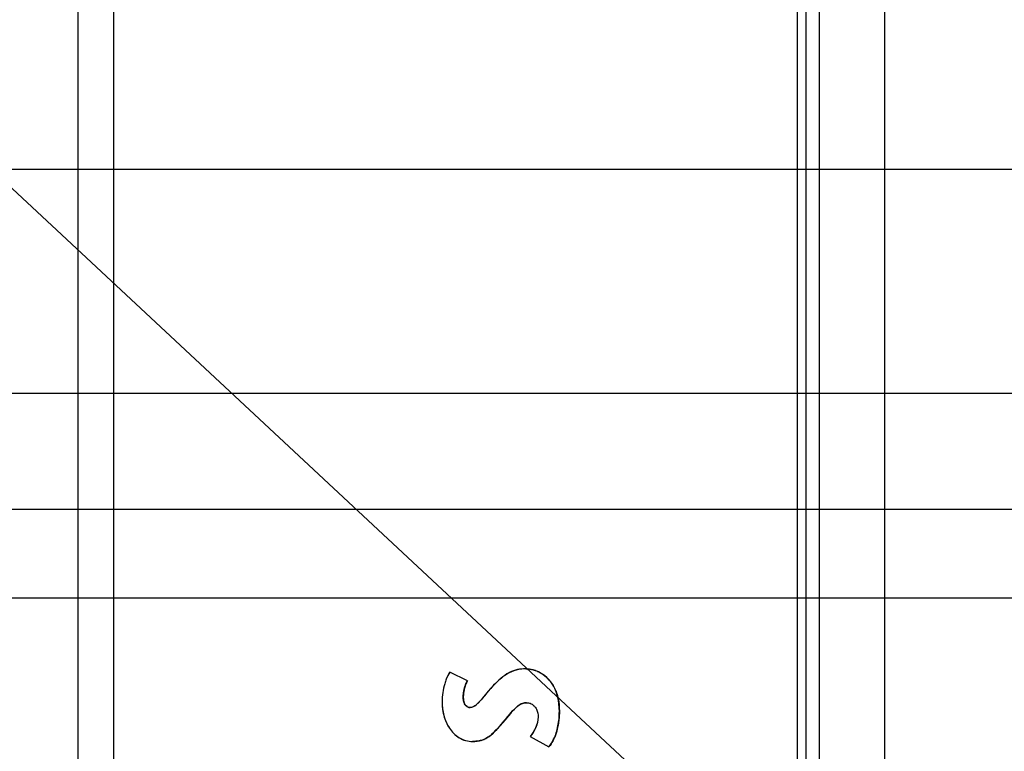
# Model space of a CAD drawing. Header units: inches. Extents: x 0 to 34, y 0 to 22.
# Tile 17 of 36: x 8.3 to 10.4, y 12.9 to 14.5. Entities that reach past the tile are written whole.
import ezdxf

# ---------------------------------------------------------------- set-up
doc = ezdxf.new("R2010")
doc.units = ezdxf.units.IN
doc.header["$LTSCALE"] = 1.87
doc.header["$MEASUREMENT"] = 0
doc.layers.get('0').update_dxf_attribs({"linetype": 'CONTINUOUS'})
doc.layers.add('DETAIL', color=7, linetype='CONTINUOUS')
doc.layers.add('DIMENSIONS', color=7, linetype='CONTINUOUS')
doc.styles.get("Standard").update_dxf_attribs({"font": 'txt', "width": 0.8})
doc.dimstyles.new('DIMSTYLE_1', dxfattribs={"dimtxt": 0.125, "dimasz": 0.18, "dimexe": 0.125, "dimexo": 0.0625, "dimgap": 0.03125, "dimtad": 0, "dimtih": 1, "dimtoh": 1, "dimlfac": 0.5, "dimzin": 4, "dimdsep": 46, "dimtxsty": 'STANDARD', "dimblk": '_FILLED', "dimblk1": '_FILLED', "dimblk2": '_FILLED', "dimcen": 0.09, "dimazin": 1, "dimtp": 0.001, "dimtm": 0.001, "dimtfac": 1, "dimtofl": 0, "dimtmove": 0, "dimatfit": 3, "dimldrblk": '_FILLED', "dimfxl": 1, "dimtolj": 1, "dimtzin": 4, "dimarcsym": 0})
doc.dimstyles.get("Standard").update_dxf_attribs({"dimtxt": 0.125, "dimasz": 0.18, "dimexe": 0.125, "dimexo": 0.0625, "dimgap": 0.09, "dimtad": 0, "dimtih": 1, "dimtoh": 1, "dimzin": 4, "dimdsep": 46, "dimtxsty": 'STANDARD', "dimblk": '_FILLED', "dimblk1": '_FILLED', "dimblk2": '_FILLED', "dimcen": 0.09, "dimazin": 1, "dimtol": 1, "dimtp": 0.02, "dimtm": 0.02, "dimtfac": 1, "dimtofl": 0, "dimtmove": 0, "dimatfit": 3, "dimldrblk": '_FILLED', "dimfxl": 1, "dimtolj": 1, "dimtzin": 4, "dimarcsym": 0})

# ---------------------------------------------------------------- blocks, each defined once
blk = doc.blocks.new('*D7')
at = {"layer": 'DIMENSIONS', "color": 2, "linetype": 'CONTINUOUS'}
blk.add_line((11.7927, 11.8087), (11.7927, 15.6983), dxfattribs=at)
at = {"layer": 'DIMENSIONS', "color": 2, "linetype": 'CONTINUOUS', "insert": (11.7302, 15.7608), "char_height": 0.125, "width": 1.125, "attachment_point": 1, "rotation": 90, "line_spacing_factor": 0.9}
blk.add_mtext('1.67{\\ftxt.shx;\\W1.000000;\\H0.125000; }[42.3]', dxfattribs=at)
blk = doc.blocks.new('_FILLED')
at = {"color": 0, "linetype": 'BYBLOCK'}
blk.add_solid([(0, 0), (-1, 0.174), (-1, -0.174)], dxfattribs=at)
blk = doc.blocks.new('*D8')
at = {"layer": 'DIMENSIONS', "color": 2, "linetype": 'CONTINUOUS'}
blk.add_line((13.1804, 11.4557), (13.1804, 15.6983), dxfattribs=at)
at = {"layer": 'DIMENSIONS', "color": 2, "linetype": 'CONTINUOUS', "insert": (13.1179, 15.7608), "char_height": 0.125, "width": 0.925, "attachment_point": 1, "rotation": 90, "line_spacing_factor": 0.9}
blk.add_mtext('2.36{\\ftxt.shx;\\W1.000000;\\H0.125000; }[60]', dxfattribs=at)
blk = doc.blocks.new('*D9')
at = {"layer": 'DIMENSIONS', "color": 2, "linetype": 'CONTINUOUS'}
blk.add_line((13.4284, 13.8987), (13.4284, 15.6983), dxfattribs=at)
at = {"layer": 'DIMENSIONS', "color": 2, "linetype": 'CONTINUOUS', "insert": (13.3659, 15.7608), "char_height": 0.125, "width": 1.125, "attachment_point": 1, "rotation": 90, "line_spacing_factor": 0.9}
blk.add_mtext('2.49{\\ftxt.shx;\\W1.000000;\\H0.125000; }[63.1]', dxfattribs=at)
blk = doc.blocks.new('*D10')
at = {"layer": 'DIMENSIONS', "color": 2, "linetype": 'CONTINUOUS'}
blk.add_line((15.2432, 13.6323), (15.2432, 15.6983), dxfattribs=at)
at = {"layer": 'DIMENSIONS', "color": 2, "linetype": 'CONTINUOUS', "insert": (15.1807, 15.7608), "char_height": 0.125, "width": 1.125, "attachment_point": 1, "rotation": 90, "line_spacing_factor": 0.9}
blk.add_mtext('3.39{\\ftxt.shx;\\W1.000000;\\H0.125000; }[86.2]', dxfattribs=at)
blk = doc.blocks.new('*D24')
at = {"layer": 'DIMENSIONS', "color": 2, "linetype": 'CONTINUOUS'}
blk.add_line((13.2409, 13.7112), (7.6467, 13.7112), dxfattribs=at)
at = {"layer": 'DIMENSIONS', "color": 2, "linetype": 'CONTINUOUS', "insert": (7.5842, 13.7737), "char_height": 0.125, "width": 1.125, "attachment_point": 3, "line_spacing_factor": 0.9}
blk.add_mtext('2.82{\\ftxt.shx;\\W1.000000;\\H0.125000; }[71.6]', dxfattribs=at)
blk = doc.blocks.new('*D25')
at = {"layer": 'DIMENSIONS', "color": 2, "linetype": 'CONTINUOUS'}
for p, q in [((14.4115, 13.4448), (14.2211, 13.2743)), ((15.0556, 13.4448), (14.4115, 13.4448)), ((14.2211, 13.2743), (7.6467, 13.2743))]:
    blk.add_line(p, q, dxfattribs=at)
at = {"layer": 'DIMENSIONS', "color": 2, "linetype": 'CONTINUOUS', "insert": (7.5842, 13.3368), "char_height": 0.125, "width": 1.125, "attachment_point": 3, "line_spacing_factor": 0.9}
blk.add_mtext('2.69{\\ftxt.shx;\\W1.000000;\\H0.125000; }[68.2]', dxfattribs=at)
blk = doc.blocks.new('*D27')
at = {"layer": 'DIMENSIONS', "color": 2, "linetype": 'CONTINUOUS'}
blk.add_line((11.4719, 13.4632), (7.6467, 13.4632), dxfattribs=at)
at = {"layer": 'DIMENSIONS', "color": 2, "linetype": 'CONTINUOUS', "insert": (7.5842, 13.5257), "char_height": 0.125, "width": 1.125, "attachment_point": 3, "line_spacing_factor": 0.9}
blk.add_mtext('2.70{\\ftxt.shx;\\W1.000000;\\H0.125000; }[68.5]', dxfattribs=at)
blk = doc.blocks.new('*D29')
at = {"layer": 'DIMENSIONS', "color": 2, "linetype": 'CONTINUOUS'}
blk.add_line((11.6569, 14.1892), (7.6467, 14.1892), dxfattribs=at)
at = {"layer": 'DIMENSIONS', "color": 2, "linetype": 'CONTINUOUS', "insert": (7.5842, 14.2517), "char_height": 0.125, "width": 1.125, "attachment_point": 3, "line_spacing_factor": 0.9}
blk.add_mtext('3.06{\\ftxt.shx;\\W1.000000;\\H0.125000; }[77.7]', dxfattribs=at)
blk = doc.blocks.new('*D36')
at = {"layer": 'DIMENSIONS', "color": 2, "linetype": 'CONTINUOUS'}
for p, q in [((11.523, 15.5453), (11.523, 15.6983)), ((11.6596, 15.3867), (11.523, 15.5453)), ((11.6596, 13.6509), (11.6596, 15.3867))]:
    blk.add_line(p, q, dxfattribs=at)
at = {"layer": 'DIMENSIONS', "color": 2, "linetype": 'CONTINUOUS', "insert": (11.4605, 15.7608), "char_height": 0.125, "width": 1.125, "attachment_point": 1, "rotation": 90, "line_spacing_factor": 0.9}
blk.add_mtext('1.60{\\ftxt.shx;\\W1.000000;\\H0.125000; }[40.7]', dxfattribs=at)
blk = doc.blocks.new('*D37')
at = {"layer": 'DIMENSIONS', "color": 2, "linetype": 'CONTINUOUS'}
for p, q in [((12.0232, 15.5636), (12.0232, 15.6983)), ((11.8446, 15.3745), (12.0232, 15.5636)), ((11.8446, 14.3769), (11.8446, 15.3745))]:
    blk.add_line(p, q, dxfattribs=at)
at = {"layer": 'DIMENSIONS', "color": 2, "linetype": 'CONTINUOUS', "insert": (11.9607, 15.7608), "char_height": 0.125, "width": 0.925, "attachment_point": 1, "rotation": 90, "line_spacing_factor": 0.9}
blk.add_mtext('1.69{\\ftxt.shx;\\W1.000000;\\H0.125000; }[43]', dxfattribs=at)
blk = doc.blocks.new('*D40')
at = {"layer": 'DIMENSIONS', "color": 2, "linetype": 'CONTINUOUS'}
blk.add_line((11.0346, 11.9207), (11.0346, 15.6983), dxfattribs=at)
at = {"layer": 'DIMENSIONS', "color": 2, "linetype": 'CONTINUOUS', "insert": (10.9721, 15.7608), "char_height": 0.125, "width": 1.125, "attachment_point": 1, "rotation": 90, "line_spacing_factor": 0.9}
blk.add_mtext('1.29{\\ftxt.shx;\\W1.000000;\\H0.125000; }[32.7]', dxfattribs=at)

msp = doc.modelspace()

# ---------------------------------------------------------------- linework, layer by layer
at = {"color": 7, "linetype": 'CONTINUOUS'}
for p, q in [((9.9936, 14.6585), (9.9936, 8.4238)), ((10.0128, 8.4238), (10.0128, 14.6585)), ((8.4582, 14.6309), (8.4582, 8.4514)), ((8.5342, 14.6309), (8.5342, 8.4514)), ((9.2901, 13.0975), (9.2521, 13.1162)), ((9.2522, 13.1162), (9.2521, 13.1162)), ((9.2902, 13.0975), (9.2522, 13.1162)), ((9.415, 13.1231), (9.4149, 13.1231)), ((9.2902, 13.0975), (9.2901, 13.0975)), ((9.2812, 13.0619), (9.2811, 13.0619)), ((9.2822, 13.0535), (9.283, 13.0509)), ((9.283, 13.0509), (9.2844, 13.0478)), ((9.2961, 13.0404), (9.296, 13.0404)), ((9.3933, 13.0402), (9.388, 13.0349)), ((9.4158, 13.0508), (9.4157, 13.0508)), ((9.4863, 13.0328), (9.4862, 13.0328)), ((9.382, 13.0281), (9.3656, 13.0083)), ((9.3656, 13.0083), (9.3655, 13.0083)), ((9.347, 12.988), (9.3416, 12.983)), ((9.4239, 12.9788), (9.464, 12.9567)), ((9.3009, 12.9681), (9.3008, 12.9681)), ((9.4641, 12.9567), (9.464, 12.9567))]:
    msp.add_line(p, q, dxfattribs=at)
at = {"color": 3, "linetype": 'CONTINUOUS'}
for p, q in [((10.0413, 8.4918), (10.0413, 14.5918)), ((10.1813, 8.4918), (10.1813, 14.5918))]:
    msp.add_line(p, q, dxfattribs=at)
at = {"color": 7, "linetype": 'CONTINUOUS'}
for centre, radius, start, end in [((9.4108, 13.0519), 0.0717, 69.7829, 70.8039), ((9.4104, 13.051), 0.0726, 61.4237, 69.7759), ((9.4105, 13.0511), 0.0725, 52.7081, 61.4366), ((9.4107, 13.0514), 0.0721, 42.5245, 52.6952), ((9.4093, 13.0501), 0.074, 33.6789, 42.5248), ((9.4937, 12.9364), 0.1445, 137.0174, 138.6964), ((9.4404, 12.9888), 0.0697, 130.8796, 132.4405), ((9.4158, 13.0269), 0.0239, 89.9993, 93.6153), ((9.5442, 12.8921), 0.2116, 138.7013, 140.0295), ((9.2329, 13.1047), 0.1633, 314.3426, 316.2387), ((9.343, 13.0287), 0.143, 348.6883, 349.2549), ((9.3046, 13.0217), 0.0532, 285.9038, 289.4996), ((9.3047, 13.0213), 0.0529, 289.5329, 297.0277), ((9.3875, 13.0146), 0.0963, 331.8011, 337.2424)]:
    msp.add_arc(centre, radius, start, end, dxfattribs=at)
for points, knots in [([(9.2521, 13.1162), (9.2515, 13.1154), (9.2488, 13.1106), (9.2466, 13.1055), (9.2449, 13.1014)], [0, 0, 0, 0, 0.185649, 1, 1, 1, 1]), ([(9.4149, 13.1231), (9.4089, 13.1231), (9.3969, 13.1223), (9.3787, 13.1157), (9.3603, 13.1027), (9.3487, 13.0911), (9.3423, 13.0844)], [0, 0, 0, 0, 0.211374, 0.423088, 0.673531, 1, 1, 1, 1]), ([(9.4149, 13.1231), (9.4079, 13.1231), (9.3935, 13.1219), (9.3739, 13.1129), (9.3571, 13.0997), (9.3472, 13.0896), (9.3423, 13.0844)], [0, 0, 0, 0, 0.249904, 0.499619, 0.749824, 1, 1, 1, 1]), ([(9.4862, 13.0328), (9.4862, 13.048), (9.4825, 13.0751), (9.4617, 13.1055), (9.4377, 13.1196), (9.4218, 13.1231), (9.4149, 13.1231)], [0, 0, 0, 0, 0.357603, 0.623377, 0.838424, 1, 1, 1, 1]), ([(9.4862, 13.0328), (9.4862, 13.0538), (9.478, 13.0978), (9.4355, 13.1231), (9.4149, 13.1231)], [0, 0, 0, 0, 0.504533, 1, 1, 1, 1]), ([(9.415, 13.1231), (9.4164, 13.1231), (9.423, 13.1228), (9.4294, 13.1213), (9.4343, 13.1196)], [0, 0, 0, 0, 0.211518, 1, 1, 1, 1]), ([(9.2449, 13.1014), (9.2437, 13.0981), (9.2384, 13.0825), (9.2358, 13.0659), (9.2358, 13.0529)], [0, 0, 0, 0, 0.209899, 1, 1, 1, 1]), ([(9.2811, 13.0619), (9.2811, 13.0652), (9.2818, 13.0775), (9.2854, 13.0898), (9.2901, 13.0975)], [0, 0, 0, 0, 0.268192, 1, 1, 1, 1]), ([(9.2811, 13.0619), (9.2811, 13.0711), (9.2831, 13.0837), (9.2885, 13.0949), (9.2901, 13.0975)], [0, 0, 0, 0, 0.749111, 1, 1, 1, 1]), ([(9.2902, 13.0975), (9.2897, 13.0967), (9.2878, 13.0934), (9.2863, 13.0899), (9.2853, 13.0872)], [0, 0, 0, 0, 0.244741, 1, 1, 1, 1]), ([(9.2823, 13.0752), (9.2821, 13.0741), (9.2815, 13.0697), (9.2812, 13.0652), (9.2812, 13.0619)], [0, 0, 0, 0, 0.244765, 1, 1, 1, 1]), ([(9.2853, 13.0872), (9.285, 13.0862), (9.2837, 13.0823), (9.2828, 13.0782), (9.2823, 13.0752)], [0, 0, 0, 0, 0.2444, 1, 1, 1, 1]), ([(9.3423, 13.0844), (9.3373, 13.0789), (9.3286, 13.0687), (9.3186, 13.0562), (9.3112, 13.0483), (9.305, 13.0429), (9.2995, 13.0404), (9.296, 13.0404)], [0, 0, 0, 0, 0.341676, 0.622921, 0.738963, 0.838627, 1, 1, 1, 1]), ([(9.3423, 13.0844), (9.3387, 13.0804), (9.3315, 13.0722), (9.323, 13.0617), (9.316, 13.0534), (9.3104, 13.0475), (9.3041, 13.0423), (9.2987, 13.0404), (9.296, 13.0404)], [0, 0, 0, 0, 0.250064, 0.500158, 0.62518, 0.750248, 0.875381, 1, 1, 1, 1]), ([(9.4709, 13.0912), (9.4716, 13.0901), (9.4746, 13.0854), (9.4771, 13.0804), (9.4786, 13.0765)], [0, 0, 0, 0, 0.238951, 1, 1, 1, 1]), ([(9.4786, 13.0765), (9.479, 13.0757), (9.4802, 13.0725), (9.4813, 13.0692), (9.482, 13.0667)], [0, 0, 0, 0, 0.242683, 1, 1, 1, 1]), ([(9.2358, 13.0529), (9.2358, 13.042), (9.2387, 13.0208), (9.2518, 12.993), (9.2697, 12.9762), (9.2869, 12.9693), (9.2962, 12.9681), (9.3008, 12.9681)], [0, 0, 0, 0, 0.278177, 0.532871, 0.766472, 0.881271, 1, 1, 1, 1]), ([(9.2358, 13.0529), (9.2358, 13.0431), (9.2383, 13.0232), (9.25, 12.9957), (9.2677, 12.9774), (9.286, 12.9694), (9.2959, 12.9681), (9.3008, 12.9681)], [0, 0, 0, 0, 0.250304, 0.500335, 0.749487, 0.874767, 1, 1, 1, 1]), ([(9.296, 13.0404), (9.294, 13.0404), (9.2899, 13.0414), (9.2849, 13.0459), (9.2817, 13.0531), (9.2811, 13.0587), (9.2811, 13.0619)], [0, 0, 0, 0, 0.201577, 0.416953, 0.674606, 1, 1, 1, 1]), ([(9.2891, 13.0425), (9.2861, 13.0444), (9.2819, 13.051), (9.2811, 13.0583), (9.2811, 13.0619)], [0, 0, 0, 0, 0.497868, 1, 1, 1, 1]), ([(9.2812, 13.0619), (9.2812, 13.0611), (9.2813, 13.0583), (9.2817, 13.0555), (9.2822, 13.0535)], [0, 0, 0, 0, 0.270684, 1, 1, 1, 1]), ([(9.482, 13.0667), (9.4827, 13.0642), (9.4854, 13.0531), (9.4863, 13.0416), (9.4863, 13.0328)], [0, 0, 0, 0, 0.22713, 1, 1, 1, 1]), ([(9.2844, 13.0478), (9.2846, 13.0474), (9.2855, 13.046), (9.2865, 13.0448), (9.2874, 13.0439)], [0, 0, 0, 0, 0.262951, 1, 1, 1, 1]), ([(9.3655, 13.0083), (9.3697, 13.013), (9.3774, 13.0228), (9.3888, 13.0364), (9.4008, 13.0474), (9.4109, 13.0508), (9.4157, 13.0508)], [0, 0, 0, 0, 0.281866, 0.551182, 0.789097, 1, 1, 1, 1]), ([(9.3655, 13.0083), (9.3692, 13.0125), (9.3763, 13.0213), (9.3852, 13.0322), (9.3931, 13.0403), (9.4017, 13.0475), (9.4101, 13.0508), (9.4157, 13.0508)], [0, 0, 0, 0, 0.250315, 0.500619, 0.626008, 0.751523, 1, 1, 1, 1]), ([(9.4157, 13.0508), (9.4167, 13.0508), (9.4202, 13.0506), (9.4238, 13.0497), (9.4262, 13.0486)], [0, 0, 0, 0, 0.271175, 1, 1, 1, 1]), ([(9.4262, 13.0486), (9.4287, 13.0474), (9.4332, 13.0441), (9.4393, 13.0346), (9.4409, 13.026), (9.4409, 13.0204)], [0, 0, 0, 0, 0.247434, 0.493989, 1, 1, 1, 1]), ([(9.464, 12.9567), (9.468, 12.9616), (9.4766, 12.9757), (9.4845, 13.0017), (9.4862, 13.0223), (9.4862, 13.0328)], [0, 0, 0, 0, 0.235187, 0.608076, 1, 1, 1, 1]), ([(9.4863, 13.0328), (9.4863, 13.0302), (9.4861, 13.0199), (9.485, 13.0096), (9.4835, 13.002)], [0, 0, 0, 0, 0.252223, 1, 1, 1, 1]), ([(9.4409, 13.0204), (9.4409, 13.0124), (9.4369, 12.9971), (9.4283, 12.9845), (9.4239, 12.9788)], [0, 0, 0, 0, 0.527645, 1, 1, 1, 1]), ([(9.4409, 13.0204), (9.4409, 13.0128), (9.4371, 12.9975), (9.4285, 12.9849), (9.4239, 12.9788)], [0, 0, 0, 0, 0.499246, 1, 1, 1, 1]), ([(9.3008, 12.9681), (9.3074, 12.9681), (9.32, 12.9695), (9.337, 12.9783), (9.3514, 12.992), (9.3605, 13.0025), (9.3655, 13.0083)], [0, 0, 0, 0, 0.249537, 0.471213, 0.71172, 1, 1, 1, 1]), ([(9.3008, 12.9681), (9.3074, 12.9681), (9.3175, 12.9693), (9.3297, 12.9745), (9.3407, 12.9818), (9.3526, 12.9933), (9.3612, 13.0033), (9.3655, 13.0083)], [0, 0, 0, 0, 0.250286, 0.374959, 0.500202, 0.750531, 1, 1, 1, 1]), ([(9.3656, 13.0083), (9.3643, 13.0068), (9.3595, 13.0012), (9.3546, 12.9957), (9.3508, 12.9918)], [0, 0, 0, 0, 0.268643, 1, 1, 1, 1]), ([(9.4833, 13.0007), (9.4828, 12.9986), (9.4811, 12.9907), (9.4786, 12.983), (9.4763, 12.9774)], [0, 0, 0, 0, 0.254945, 1, 1, 1, 1]), ([(9.3192, 12.9705), (9.3178, 12.9701), (9.3119, 12.9686), (9.3057, 12.9681), (9.3009, 12.9681)], [0, 0, 0, 0, 0.232258, 1, 1, 1, 1]), ([(9.3416, 12.983), (9.3406, 12.9821), (9.3365, 12.9788), (9.3322, 12.976), (9.3287, 12.9742)], [0, 0, 0, 0, 0.257589, 1, 1, 1, 1])]:
    msp.add_open_spline(points, degree=3, knots=knots, dxfattribs=at)
for points in [[(9.2521, 13.1162), (9.2492, 13.1116), (9.2469, 13.1065), (9.2449, 13.1014)], [(9.2874, 13.0439), (9.2882, 13.0432), (9.2891, 13.0425), (9.2901, 13.042)], [(9.296, 13.0404), (9.2936, 13.0404), (9.2911, 13.0412), (9.2891, 13.0425)], [(9.2901, 13.042), (9.2919, 13.041), (9.294, 13.0404), (9.2961, 13.0404)], [(9.4002, 13.0457), (9.3983, 13.0444), (9.3965, 13.043), (9.3947, 13.0415)], [(9.405, 13.0484), (9.4033, 13.0476), (9.4017, 13.0467), (9.4002, 13.0457)], [(9.4143, 13.0508), (9.4111, 13.0506), (9.4079, 13.0497), (9.405, 13.0484)], [(9.4157, 13.0508), (9.4193, 13.0508), (9.423, 13.0501), (9.4262, 13.0486)], [(9.4723, 12.9691), (9.47, 12.9648), (9.4672, 12.9606), (9.4641, 12.9567)]]:
    msp.add_open_spline(points, degree=3, dxfattribs=at)

# ---------------------------------------------------------------- dimensions: what is measured, and where the dimension line sits
at = {"layer": 'DIMENSIONS', "color": 2, "linetype": 'CONTINUOUS'}
for feature_location, offset, dtype, origin, picture, middle in [((11.7927, 11.8087), (0, 3.8896), 1, (8.4582, 11.7462), '*D7', (11.7927, 16.3233)), ((13.4284, 13.8987), (0, 1.7996), 1, (8.4582, 13.8362), '*D9', (13.4284, 16.3233)), ((15.2432, 13.6323), (0, 2.0659), 1, (8.4582, 13.5698), '*D10', (15.2432, 16.3233)), ((11.6596, 13.6509), (-0.1366, 2.0474), 1, (8.4582, 13.5884), '*D36', (11.523, 16.3233)), ((11.0346, 11.9207), (0, 3.7776), 1, (8.4582, 11.8582), '*D40', (11.0346, 16.3233)), ((13.1804, 11.4557), (0, 4.2426), 1, (8.4582, 11.3932), '*D8', (13.1804, 16.2233)), ((11.8446, 14.3769), (0.1785, 1.3214), 1, (8.4582, 14.3144), '*D37', (12.0232, 16.2233)), ((11.6569, 14.1892), (-4.0103, 0), 0, (11.7194, 8.0728), '*D29', (7.0217, 14.1892)), ((13.2409, 13.7112), (-5.5942, 0), 0, (13.3034, 8.0728), '*D24', (7.0217, 13.7112)), ((11.4719, 13.4632), (-3.8252, 0), 0, (11.5344, 8.0728), '*D27', (7.0217, 13.4632)), ((15.0556, 13.4448), (-7.409, -0.1705), 0, (15.1181, 8.0728), '*D25', (7.0217, 13.2743))]:
    dim = msp.add_ordinate_dim(feature_location=feature_location, offset=offset, dtype=dtype, origin=origin, dimstyle='DIMSTYLE_1', dxfattribs=at)
    dim.commit()
    dim.dimension.update_dxf_attribs({"geometry": picture, "text_midpoint": middle})

# ---------------------------------------------------------------- leaders
at = {"layer": 'DETAIL', "color": 2, "linetype": 'CONTINUOUS'}
msp.add_leader([(10.9499, 11.6945), (7.7717, 14.6585), (7.5917, 14.6585)], dimstyle='STANDARD', override={"dimtad": 0}, dxfattribs=at)

doc.saveas('drawing.dxf')
